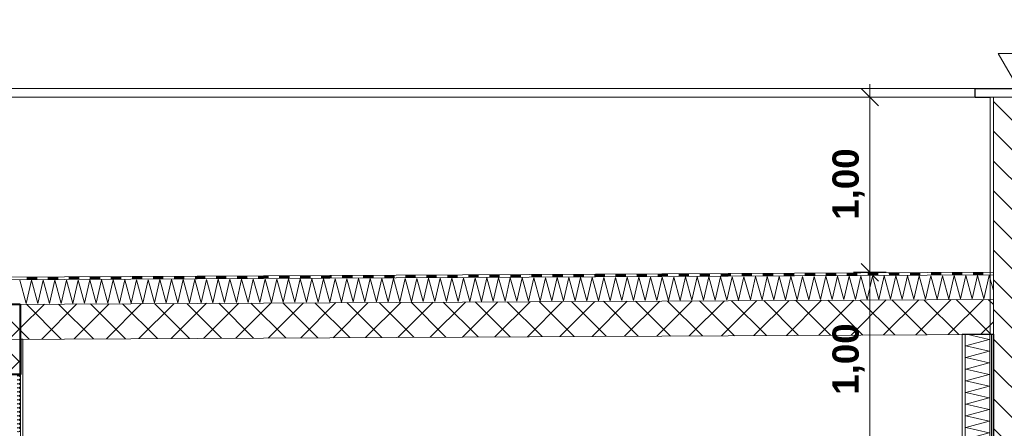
# Model space of a CAD drawing. Header units: millimetres. Extents: x -58263 to 69124, y -53000 to 22363.
# Tile 37 of 40: x -16636 to -11017, y 6329 to 8663. Entities that reach past the tile are written whole.
import ezdxf

# ---------------------------------------------------------------- set-up
doc = ezdxf.new("R2010")
doc.units = ezdxf.units.MM
doc.header["$MEASUREMENT"] = 0
doc.linetypes.add('Wipeout_Contour', pattern=[1000, 0, -1000])
for name, color, linetype in [('Nouveau_2D - Cotations pour 100ème', 7, 'Continuous'), ('Nouveau__Constr - Poutres', 7, 'Continuous'), ('Nouveau__Murs ext - Bardages', 7, 'Continuous'), ('Nouveau__Murs ext - Périphériques', 7, 'Continuous'), ('Nouveau__Murs int non porteurs - Cloisons', 7, 'Continuous'), ('Nouveau__Toits - Toitures', 7, 'Continuous')]:
    doc.layers.add(name, color=color, linetype=linetype)
doc.styles.add('STYLE_GENERE_1', font='GOTHIC.TTF')
doc.styles.add('STYLE_GENERE_2', font='arial.ttf')
doc.linetypes.add('Etanchéité', pattern='A,0,[1,PROJET COUPE AA1.Shx,S=15.873016,R=0,X=0,Y=0.15],-2000,0', length=2000)
doc.dimstyles.new('STYLE_GENERE__1', dxfattribs={"dimtxt": 150, "dimasz": 95, "dimexe": 0.18, "dimexo": 989.657151, "dimgap": 0, "dimtad": 1, "dimlfac": 0.001, "dimzin": 0, "dimdsep": 46, "dimtxsty": 'STYLE_GENERE_2', "dimblk": 'ARROWHEAD_6', "dimblk1": 'ARROWHEAD_6', "dimblk2": 'ARROWHEAD_6', "dimcen": 0.09, "dimclrd": 7, "dimclre": 7, "dimclrt": 7, "dimazin": 0, "dimtfac": 1, "dimtdec": 4, "dimtmove": 0, "dimatfit": 3, "dimfxl": 0, "dimtolj": 1, "dimtzin": 0, "dimarcsym": 0})
pattern_1 = [(0, (0, 0), (0, 173.205), [0, -100]), (0, (50, 86.6), (0, 173.205), [0, -100])]
pattern_2 = [(135, (0, 0), (84.8528, 84.8528), [])]
pattern_3 = [(45, (0, 0), (-91.9239, 91.9239), []), (135, (0, 0), (91.9239, 91.9239), [])]

# ---------------------------------------------------------------- blocks, each defined once
blk = doc.blocks.new('*X21')
at = {"layer": 'Nouveau__Murs ext - Périphériques', "color": 250, "linetype": 'Continuous', "lineweight": 5}
for p, q in [((-11102.9, 6835.7), (-11232.8, 6865.9)), ((-11236.2, 6800), (-11102.9, 6835.7)), ((-11102.9, 6769), (-11236.2, 6800)), ((-11236.2, 6733.3), (-11102.9, 6769)), ((-11102.9, 6702.4), (-11236.2, 6733.3)), ((-11236.2, 6666.7), (-11102.9, 6702.4)), ((-11102.9, 6635.7), (-11236.2, 6666.7)), ((-11236.2, 6600), (-11102.9, 6635.7)), ((-11102.9, 6569), (-11236.2, 6600)), ((-11236.2, 6533.3), (-11102.9, 6569)), ((-11102.9, 6502.4), (-11236.2, 6533.3)), ((-11236.2, 6466.7), (-11102.9, 6502.4)), ((-11102.9, 6435.7), (-11236.2, 6466.7)), ((-11236.2, 6400), (-11102.9, 6435.7)), ((-11102.9, 6369), (-11236.2, 6400)), ((-11236.2, 6333.3), (-11102.9, 6369)), ((-11102.9, 6302.4), (-11236.2, 6333.3)), ((-11236.2, 6266.7), (-11102.9, 6302.4)), ((-11102.9, 6235.7), (-11236.2, 6266.7)), ((-11236.2, 6200), (-11102.9, 6235.7)), ((-11102.9, 6169), (-11236.2, 6200)), ((-11236.2, 6133.3), (-11102.9, 6169)), ((-11102.9, 6102.4), (-11236.2, 6133.3)), ((-11236.2, 6066.7), (-11102.9, 6102.4)), ((-11207.5, 6060), (-11236.2, 6066.7))]:
    blk.add_line(p, q, dxfattribs=at)
blk = doc.blocks.new('Élément de coupe_14')
at = {"layer": 'Nouveau__Murs ext - Périphériques', "color": 7, "linetype": 'Continuous', "lineweight": 13}
blk.add_line((-11257.6, 6865.9), (-11257.6, 6060), dxfattribs=at)
at = {"layer": 'Nouveau__Murs ext - Périphériques', "color": 7, "linetype": 'Continuous', "lineweight": 5}
blk.add_line((-11239.6, 6865.9), (-11239.6, 6060), dxfattribs=at)
at = {"color": 254, "linetype": 'Wipeout_Contour', "lineweight": 0, "ltscale": 51343.320035}
blk.add_wipeout([(-11089.6, 6865.9), (-11089.6, 6060), (-11079.6, 6060), (-11079.6, 6865.9)], dxfattribs=at).dxf.layer = 'Nouveau__Murs ext - Périphériques'
at = {"layer": 'Nouveau__Murs ext - Périphériques', "linetype": 'Continuous', "lineweight": 0}
h = blk.add_hatch(dxfattribs=at)
h.set_pattern_fill('Plâtre___Enduit', color=254, style=0, pattern_type=2)
h.set_pattern_definition(pattern_1)
h.paths.add_polyline_path([(-11089.6, 6865.9), (-11089.6, 6060), (-11079.6, 6060), (-11079.6, 6865.9)])
at = {"color": 254, "linetype": 'Wipeout_Contour', "lineweight": 0, "ltscale": 51377.875163}
blk.add_wipeout([(-11099.6, 6865.9), (-11099.6, 6060), (-11089.6, 6060), (-11089.6, 6865.9)], dxfattribs=at).dxf.layer = 'Nouveau__Murs ext - Périphériques'
at = {"layer": 'Nouveau__Murs ext - Périphériques', "linetype": 'Continuous', "lineweight": 5}
h = blk.add_hatch(dxfattribs=at)
h.set_pattern_fill('__MAÇONNERIE', style=0, pattern_type=2)
h.set_pattern_definition(pattern_2)
h.paths.add_polyline_path([(-11079.6, 6865.9), (-11079.6, 6060), (-10879.6, 6060), (-10879.6, 6865.9)])
at = {"layer": 'Nouveau__Murs ext - Périphériques', "color": 7, "linetype": 'Continuous', "lineweight": 5}
blk.add_line((-11099.6, 6865.9), (-11099.6, 6060), dxfattribs=at)
at = {"layer": 'Nouveau__Murs ext - Périphériques', "color": 7, "linetype": 'Continuous', "lineweight": 25}
blk.add_line((-11089.6, 6865.9), (-11089.6, 6060), dxfattribs=at)
at = {"layer": 'Nouveau__Murs ext - Périphériques', "color": 7, "linetype": 'Continuous', "lineweight": 5, "flags": 128}
blk.add_lwpolyline([(-11097.6, 6865.9), (-11099.6, 6865.9), (-11239.6, 6865.9), (-11257.6, 6865.9)], dxfattribs=at)
at = {"layer": 'Nouveau__Murs ext - Périphériques', "color": 7, "linetype": 'Continuous', "lineweight": 25, "flags": 128}
blk.add_lwpolyline([(-11079.6, 6865.9), (-11079.6, 6865.2), (-11079.6, 6060)], dxfattribs=at)
at = {"layer": 'Nouveau__Murs ext - Périphériques', "lineweight": 0}
blk.add_blockref('*X21', (0, 0), dxfattribs=at)
blk = doc.blocks.new('Élément de coupe_17')
at = {"layer": 'Nouveau__Murs ext - Périphériques', "color": 7, "linetype": 'Continuous', "lineweight": 13}
blk.add_line((-11097.6, 8220), (-11097.6, 6865.9), dxfattribs=at)
at = {"layer": 'Nouveau__Murs ext - Périphériques', "color": 7, "linetype": 'Etanchéité', "lineweight": 5}
blk.add_line((-10819.6, 8220), (-10819.6, 6865.9), dxfattribs=at)
at = {"layer": 'Nouveau__Murs ext - Périphériques', "color": 7, "linetype": 'Continuous', "lineweight": 5}
for q in [(-10805.6, 8220), (-10779.6, 6865.9)]:
    blk.add_line((-10779.6, 8220), q, dxfattribs=at)
at = {"layer": 'Nouveau__Murs ext - Périphériques', "color": 7, "linetype": 'Continuous', "lineweight": 5, "flags": 128}
for points in [[(-11079.6, 8220), (-11079.6, 7220.2), (-11079.6, 7205.2), (-11079.6, 7065.2), (-11079.6, 6865.9)], [(-11079.6, 6865.9), (-11089.6, 6865.9), (-11097.6, 6865.9)]]:
    blk.add_lwpolyline(points, dxfattribs=at)
at = {"color": 254, "linetype": 'Wipeout_Contour', "lineweight": 0, "ltscale": 52984.854727}
blk.add_wipeout([(-10869.6, 6865.9), (-10869.6, 8220), (-10879.6, 8220), (-10879.6, 6865.9)], dxfattribs=at).dxf.layer = 'Nouveau__Murs ext - Périphériques'
at = {"layer": 'Nouveau__Murs ext - Périphériques', "linetype": 'Continuous', "lineweight": 5}
h = blk.add_hatch(dxfattribs=at)
h.set_pattern_fill('__MAÇONNERIE', style=0, pattern_type=2)
h.set_pattern_definition(pattern_2)
h.paths.add_polyline_path([(-10879.6, 8220), (-11079.6, 8220), (-11079.6, 7220.2), (-11079.6, 7065.2), (-11079.6, 6865.9), (-10879.6, 6865.9)])
at = {"layer": 'Nouveau__Murs ext - Périphériques', "linetype": 'Continuous', "lineweight": 0}
h = blk.add_hatch(dxfattribs=at)
h.set_pattern_fill('Plâtre___Enduit', color=254, style=0, pattern_type=2)
h.set_pattern_definition(pattern_1)
h.paths.add_polyline_path([(-10869.6, 6865.9), (-10869.6, 8220), (-10879.6, 8220), (-10879.6, 6865.9)])
at = {"layer": 'Nouveau__Murs ext - Périphériques', "color": 7, "linetype": 'Continuous', "lineweight": 25}
blk.add_line((-10879.6, 8220), (-10879.6, 6865.9), dxfattribs=at)
at = {"layer": 'Nouveau__Murs ext - Périphériques', "color": 7, "linetype": 'Continuous', "lineweight": 5}
blk.add_line((-10869.6, 8220), (-10869.6, 6865.9), dxfattribs=at)
at = {"layer": 'Nouveau__Murs ext - Périphériques', "color": 7, "linetype": 'Continuous', "lineweight": 5, "flags": 128}
blk.add_lwpolyline([(-10807.6, 8220), (-10819.6, 8220), (-10869.6, 8220), (-10879.6, 8220), (-11079.6, 8220), (-11097.6, 8220)], dxfattribs=at)
blk = doc.blocks.new('Élément de coupe_18')
at = {"layer": 'Nouveau__Murs ext - Périphériques', "color": 7, "linetype": 'Continuous', "lineweight": 30}
blk.add_line((-11182.6, 8220), (-11097.6, 8220), dxfattribs=at)
blk = doc.blocks.new('Élément de coupe_20')
at = {"layer": 'Nouveau__Murs ext - Bardages', "linetype": 'Continuous', "lineweight": 15}
blk.add_hatch(color=7, dxfattribs=at).paths.add_polyline_path([(-10807.6, 8220), (-10805.6, 8220), (-10805.6, 8270), (-11184.6, 8270), (-11184.6, 8220), (-11182.6, 8220), (-11182.6, 8268), (-10807.6, 8268)])
at = {"layer": 'Nouveau__Murs ext - Bardages', "color": 7, "linetype": 'Continuous', "lineweight": 20}
for p, q in [((-11184.6, 8270), (-11184.6, 8220)), ((-10805.6, 8270), (-11184.6, 8270)), ((-11182.6, 8268), (-11182.6, 8220)), ((-10807.6, 8268), (-11182.6, 8268)), ((-10807.6, 8268), (-10807.6, 8220)), ((-10805.6, 8270), (-10805.6, 8220)), ((-11182.6, 8220), (-11184.6, 8220)), ((-10805.6, 8220), (-10807.6, 8220))]:
    blk.add_line(p, q, dxfattribs=at)
blk = doc.blocks.new('Élément de coupe_21')
at = {"layer": 'Nouveau__Murs ext - Bardages', "color": 7, "linetype": 'Continuous', "lineweight": 13}
for p, q in [((-11184.6, 8270), (-27030.6, 8270)), ((-11184.6, 8220), (-27030.6, 8220))]:
    blk.add_line(p, q, dxfattribs=at)
blk = doc.blocks.new('*X35')
at = {"layer": 'Nouveau__Murs int non porteurs - Cloisons', "color": 250, "linetype": 'Continuous', "lineweight": 5}
for centre, start, end in [((-16643.1, 6822.9), 337.6694, 22.3306), ((-16643.1, 6800), 337.6694, 22.3306), ((-16643.1, 6777.1), 337.6694, 22.3306), ((-16643.1, 6754.3), 337.6694, 22.3306), ((-16643.1, 6731.4), 337.6694, 22.3306), ((-16643.1, 6708.6), 337.6694, 22.3306), ((-16643.1, 6685.7), 337.6694, 22.3306), ((-16643.1, 6640), 233.1301, 22.3306), ((-16643.1, 6662.9), 337.6694, 22.3306), ((-16643.1, 6617.1), 233.1301, 126.8699), ((-16643.1, 6594.3), 233.1301, 126.8699), ((-16643.1, 6571.4), 233.1301, 126.8699), ((-16643.1, 6548.6), 233.1301, 126.8699), ((-16643.1, 6525.7), 233.1301, 126.8699), ((-16643.1, 6502.9), 233.1301, 126.8699), ((-16643.1, 6480), 233.1301, 126.8699), ((-16643.1, 6457.1), 233.1301, 126.8699), ((-16643.1, 6434.3), 233.1301, 126.8699), ((-16643.1, 6411.4), 233.1301, 126.8699), ((-16643.1, 6388.6), 233.1301, 126.8699), ((-16643.1, 6365.7), 233.1301, 126.8699), ((-16643.1, 6342.9), 233.1301, 126.8699), ((-16643.1, 6320), 233.1301, 126.8699)]:
    blk.add_arc(centre, 11.4, start, end, dxfattribs=at)
blk = doc.blocks.new('Élément de coupe_25')
at = {"color": 254, "linetype": 'Wipeout_Contour', "lineweight": 0, "ltscale": 71450.507758}
blk.add_wipeout([(-16617.6, 6837.6), (-16630.6, 6837.6), (-16630.6, 6221), (-16617.6, 6221)], dxfattribs=at).dxf.layer = 'Nouveau__Murs int non porteurs - Cloisons'
at = {"color": 254, "linetype": 'Wipeout_Contour', "lineweight": 0, "ltscale": 176957.238249}
blk.add_wipeout([(-16678.6, 3560), (-16630.6, 3560), (-16630.6, 6160), (-16630.6, 6221), (-16630.6, 6837.6), (-16632.6, 6837.6), (-16632.6, 6636.2), (-16678.6, 6636.2), (-16678.6, 6221), (-16678.6, 6160)], dxfattribs=at).dxf.layer = 'Nouveau__Murs int non porteurs - Cloisons'
at = {"layer": 'Nouveau__Murs int non porteurs - Cloisons', "color": 7, "linetype": 'Continuous', "lineweight": 13}
blk.add_line((-16630.6, 6837.6), (-16632.6, 6837.6), dxfattribs=at)
at = {"layer": 'Nouveau__Murs int non porteurs - Cloisons', "color": 7, "linetype": 'Continuous', "lineweight": 5}
for q in [(-16630.6, 6837.6), (-16617.6, 6221)]:
    blk.add_line((-16617.6, 6837.6), q, dxfattribs=at)
at = {"layer": 'Nouveau__Murs int non porteurs - Cloisons', "color": 7, "linetype": 'Continuous', "lineweight": 13, "flags": 128}
blk.add_lwpolyline([(-16630.6, 6837.6), (-16630.6, 6221), (-16630.6, 6173), (-16630.6, 6160), (-16630.6, 3560)], dxfattribs=at)
at = {"layer": 'Nouveau__Murs int non porteurs - Cloisons', "lineweight": 0}
blk.add_blockref('*X35', (0, 0), dxfattribs=at)
blk = doc.blocks.new('Élément de coupe_116')
at = {"layer": 'Nouveau__Constr - Poutres', "linetype": 'Continuous', "lineweight": 35}
h = blk.add_hatch(dxfattribs=at)
h.set_pattern_fill('Béton', style=0, pattern_type=2)
h.set_pattern_definition(pattern_3)
h.paths.add_polyline_path([(-16632.6, 7036.2), (-16882.6, 7036.2), (-16882.6, 6636.2), (-16632.6, 6636.2)])
at = {"layer": 'Nouveau__Constr - Poutres', "color": 7, "linetype": 'Continuous', "lineweight": 40}
for p, q in [((-16882.6, 7036.2), (-16882.6, 6636.2)), ((-16632.6, 7036.2), (-16882.6, 7036.2)), ((-16632.6, 7036.2), (-16632.6, 6837.6)), ((-16632.6, 6837.6), (-16632.6, 6636.2)), ((-16691.6, 6636.2), (-16882.6, 6636.2))]:
    blk.add_line(p, q, dxfattribs=at)
at = {"layer": 'Nouveau__Constr - Poutres', "color": 7, "linetype": 'Continuous', "lineweight": 40, "flags": 128}
blk.add_lwpolyline([(-16632.6, 6636.2), (-16678.6, 6636.2), (-16691.6, 6636.2)], dxfattribs=at)
blk = doc.blocks.new('*X180')
at = {"layer": 'Nouveau__Toits - Toitures', "color": 250, "linetype": 'Continuous', "lineweight": 5}
for p, q in [((-12999.8, 7059), (-12969.5, 7192.4)), ((-12969.5, 7192.4), (-12933.1, 7059.4)), ((-12933.1, 7059.4), (-12902.8, 7192.8)), ((-12902.8, 7192.8), (-12866.4, 7059.7)), ((-12866.4, 7059.7), (-12836.1, 7193.1)), ((-12836.1, 7193.1), (-12799.8, 7060)), ((-12799.8, 7060), (-12769.5, 7193.4)), ((-12769.5, 7193.4), (-12733.1, 7060.4)), ((-12733.1, 7060.4), (-12702.8, 7193.8)), ((-12702.8, 7193.8), (-12666.4, 7060.7)), ((-12666.4, 7060.7), (-12636.1, 7194.1)), ((-12636.1, 7194.1), (-12599.8, 7061)), ((-12599.8, 7061), (-12569.5, 7194.4)), ((-12569.5, 7194.4), (-12533.1, 7061.4)), ((-12533.1, 7061.4), (-12502.8, 7194.8)), ((-12502.8, 7194.8), (-12466.4, 7061.7)), ((-12466.4, 7061.7), (-12436.1, 7195.1)), ((-12436.1, 7195.1), (-12399.8, 7062)), ((-12399.8, 7062), (-12369.5, 7195.4)), ((-12369.5, 7195.4), (-12333.1, 7062.4)), ((-12333.1, 7062.4), (-12302.8, 7195.8)), ((-12302.8, 7195.8), (-12266.4, 7062.7)), ((-12266.4, 7062.7), (-12236.1, 7196.1)), ((-12236.1, 7196.1), (-12199.8, 7063)), ((-12199.8, 7063), (-12169.5, 7196.4)), ((-12169.5, 7196.4), (-12133.1, 7063.4)), ((-12133.1, 7063.4), (-12102.8, 7196.8)), ((-12102.8, 7196.8), (-12066.4, 7063.7)), ((-12066.4, 7063.7), (-12036.1, 7197.1)), ((-12036.1, 7197.1), (-11999.8, 7064)), ((-11999.8, 7064), (-11969.5, 7197.4)), ((-11969.5, 7197.4), (-11933.1, 7064.4)), ((-11933.1, 7064.4), (-11902.8, 7197.8)), ((-11902.8, 7197.8), (-11866.4, 7064.7)), ((-11866.4, 7064.7), (-11836.1, 7198.1)), ((-11836.1, 7198.1), (-11799.8, 7065)), ((-11799.8, 7065), (-11769.5, 7198.4)), ((-11769.5, 7198.4), (-11733.1, 7065.4)), ((-11733.1, 7065.4), (-11702.8, 7198.8)), ((-11702.8, 7198.8), (-11666.4, 7065.7)), ((-11666.4, 7065.7), (-11636.1, 7199.1)), ((-11636.1, 7199.1), (-11599.8, 7066)), ((-11599.8, 7066), (-11569.5, 7199.4)), ((-11569.5, 7199.4), (-11533.1, 7066.4)), ((-11533.1, 7066.4), (-11502.8, 7199.8)), ((-11502.8, 7199.8), (-11466.4, 7066.7)), ((-11466.4, 7066.7), (-11436.1, 7200.1)), ((-11436.1, 7200.1), (-11399.8, 7067)), ((-11399.8, 7067), (-11369.5, 7200.4)), ((-11369.5, 7200.4), (-11333.1, 7067.4)), ((-11333.1, 7067.4), (-11302.8, 7200.8)), ((-11302.8, 7200.8), (-11266.4, 7067.7)), ((-11266.4, 7067.7), (-11236.1, 7201.1)), ((-11236.1, 7201.1), (-11199.8, 7068)), ((-11199.8, 7068), (-11169.5, 7201.4)), ((-11169.5, 7201.4), (-11133.1, 7068.4)), ((-11133.1, 7068.4), (-11102.8, 7201.8)), ((-11102.8, 7201.8), (-11079.6, 7116.7)), ((-16636.1, 7174.1), (-16599.7, 7041)), ((-16599.7, 7041), (-16569.4, 7174.4)), ((-16569.4, 7174.4), (-16533, 7041.4)), ((-16533, 7041.4), (-16502.7, 7174.8)), ((-16502.7, 7174.8), (-16466.4, 7041.7)), ((-16466.4, 7041.7), (-16436.1, 7175.1)), ((-16436.1, 7175.1), (-16399.7, 7042)), ((-16399.7, 7042), (-16369.4, 7175.4)), ((-16369.4, 7175.4), (-16333, 7042.4)), ((-16333, 7042.4), (-16302.7, 7175.8)), ((-16302.7, 7175.8), (-16266.4, 7042.7)), ((-16266.4, 7042.7), (-16236.1, 7176.1)), ((-16236.1, 7176.1), (-16199.7, 7043)), ((-16199.7, 7043), (-16169.4, 7176.4)), ((-16169.4, 7176.4), (-16133, 7043.4)), ((-16133, 7043.4), (-16102.8, 7176.8)), ((-16102.8, 7176.8), (-16066.4, 7043.7)), ((-16066.4, 7043.7), (-16036.1, 7177.1)), ((-16036.1, 7177.1), (-15999.7, 7044)), ((-15999.7, 7044), (-15969.4, 7177.4)), ((-15969.4, 7177.4), (-15933, 7044.4)), ((-15933, 7044.4), (-15902.8, 7177.8)), ((-15902.8, 7177.8), (-15866.4, 7044.7)), ((-15866.4, 7044.7), (-15836.1, 7178.1)), ((-15836.1, 7178.1), (-15799.7, 7045)), ((-15799.7, 7045), (-15769.4, 7178.4)), ((-15769.4, 7178.4), (-15733.1, 7045.4)), ((-15733.1, 7045.4), (-15702.8, 7178.8)), ((-15702.8, 7178.8), (-15666.4, 7045.7)), ((-15666.4, 7045.7), (-15636.1, 7179.1)), ((-15636.1, 7179.1), (-15599.7, 7046)), ((-15599.7, 7046), (-15569.4, 7179.4)), ((-15569.4, 7179.4), (-15533.1, 7046.4)), ((-15533.1, 7046.4), (-15502.8, 7179.8)), ((-15502.8, 7179.8), (-15466.4, 7046.7)), ((-15466.4, 7046.7), (-15436.1, 7180.1)), ((-15436.1, 7180.1), (-15399.7, 7047)), ((-15399.7, 7047), (-15369.4, 7180.4)), ((-15369.4, 7180.4), (-15333.1, 7047.4)), ((-15333.1, 7047.4), (-15302.8, 7180.8)), ((-15302.8, 7180.8), (-15266.4, 7047.7)), ((-15266.4, 7047.7), (-15236.1, 7181.1)), ((-15236.1, 7181.1), (-15199.7, 7048)), ((-15199.7, 7048), (-15169.4, 7181.4)), ((-15169.4, 7181.4), (-15133.1, 7048.4)), ((-15133.1, 7048.4), (-15102.8, 7181.8)), ((-15102.8, 7181.8), (-15066.4, 7048.7)), ((-15066.4, 7048.7), (-15036.1, 7182.1)), ((-15036.1, 7182.1), (-14999.7, 7049)), ((-14999.7, 7049), (-14969.4, 7182.4)), ((-14969.4, 7182.4), (-14933.1, 7049.4)), ((-14933.1, 7049.4), (-14902.8, 7182.8)), ((-14902.8, 7182.8), (-14866.4, 7049.7)), ((-14866.4, 7049.7), (-14836.1, 7183.1)), ((-14836.1, 7183.1), (-14799.7, 7050)), ((-14799.7, 7050), (-14769.4, 7183.4)), ((-14769.4, 7183.4), (-14733.1, 7050.4)), ((-14733.1, 7050.4), (-14702.8, 7183.8)), ((-14702.8, 7183.8), (-14666.4, 7050.7)), ((-14666.4, 7050.7), (-14636.1, 7184.1)), ((-14636.1, 7184.1), (-14599.7, 7051)), ((-14599.7, 7051), (-14569.4, 7184.4)), ((-14569.4, 7184.4), (-14533.1, 7051.4)), ((-14533.1, 7051.4), (-14502.8, 7184.8)), ((-14502.8, 7184.8), (-14466.4, 7051.7)), ((-14466.4, 7051.7), (-14436.1, 7185.1)), ((-14436.1, 7185.1), (-14399.7, 7052)), ((-14399.7, 7052), (-14369.4, 7185.4)), ((-14369.4, 7185.4), (-14333.1, 7052.4)), ((-14333.1, 7052.4), (-14302.8, 7185.8)), ((-14302.8, 7185.8), (-14266.4, 7052.7)), ((-14266.4, 7052.7), (-14236.1, 7186.1)), ((-14236.1, 7186.1), (-14199.7, 7053)), ((-14199.7, 7053), (-14169.4, 7186.4)), ((-14169.4, 7186.4), (-14133.1, 7053.4)), ((-14133.1, 7053.4), (-14102.8, 7186.8)), ((-14102.8, 7186.8), (-14066.4, 7053.7)), ((-14066.4, 7053.7), (-14036.1, 7187.1)), ((-14036.1, 7187.1), (-13999.7, 7054)), ((-13999.7, 7054), (-13969.4, 7187.4)), ((-13969.4, 7187.4), (-13933.1, 7054.4)), ((-13933.1, 7054.4), (-13902.8, 7187.8)), ((-13902.8, 7187.8), (-13866.4, 7054.7)), ((-13866.4, 7054.7), (-13836.1, 7188.1)), ((-13836.1, 7188.1), (-13799.7, 7055)), ((-13799.7, 7055), (-13769.4, 7188.4)), ((-13769.4, 7188.4), (-13733.1, 7055.4)), ((-13733.1, 7055.4), (-13702.8, 7188.8)), ((-13702.8, 7188.8), (-13666.4, 7055.7)), ((-13666.4, 7055.7), (-13636.1, 7189.1)), ((-13636.1, 7189.1), (-13599.7, 7056)), ((-13599.7, 7056), (-13569.4, 7189.4)), ((-13569.4, 7189.4), (-13533.1, 7056.4)), ((-13533.1, 7056.4), (-13502.8, 7189.8)), ((-13502.8, 7189.8), (-13466.4, 7056.7)), ((-13466.4, 7056.7), (-13436.1, 7190.1)), ((-13436.1, 7190.1), (-13399.7, 7057)), ((-13399.7, 7057), (-13369.5, 7190.4)), ((-13369.5, 7190.4), (-13333.1, 7057.4)), ((-13333.1, 7057.4), (-13302.8, 7190.8)), ((-13302.8, 7190.8), (-13266.4, 7057.7)), ((-13266.4, 7057.7), (-13236.1, 7191.1)), ((-13236.1, 7191.1), (-13199.8, 7058)), ((-13199.8, 7058), (-13169.5, 7191.4)), ((-13169.5, 7191.4), (-13133.1, 7058.4)), ((-13133.1, 7058.4), (-13102.8, 7191.8)), ((-13102.8, 7191.8), (-13066.4, 7058.7)), ((-13066.4, 7058.7), (-13036.1, 7192.1)), ((-13036.1, 7192.1), (-12999.8, 7059))]:
    blk.add_line(p, q, dxfattribs=at)
blk = doc.blocks.new('*X181')
at = {"layer": 'Nouveau__Toits - Toitures', "linetype": 'Continuous', "lineweight": 15}
for points in [[(-16596.1, 7192.7), (-16596, 7177.7), (-16536, 7178), (-16536.1, 7193)], [(-16476.1, 7193.3), (-16476, 7178.3), (-16416, 7178.6), (-16416.1, 7193.6)], [(-16356.1, 7193.9), (-16356, 7178.9), (-16296, 7179.2), (-16296.1, 7194.2)], [(-16236.1, 7194.5), (-16236, 7179.5), (-16176, 7179.8), (-16176.1, 7194.8)], [(-16116.1, 7195.1), (-16116, 7180.1), (-16056, 7180.4), (-16056.1, 7195.4)], [(-15996.1, 7195.7), (-15996, 7180.7), (-15936, 7181), (-15936.1, 7196)], [(-15876.1, 7196.3), (-15876, 7181.3), (-15816, 7181.6), (-15816.1, 7196.6)], [(-15756.1, 7196.9), (-15756, 7181.9), (-15696, 7182.2), (-15696.1, 7197.2)], [(-15636.1, 7197.5), (-15636, 7182.5), (-15576, 7182.8), (-15576.1, 7197.8)], [(-15516.1, 7198.1), (-15516, 7183.1), (-15456, 7183.4), (-15456.1, 7198.4)], [(-15396.1, 7198.7), (-15396, 7183.7), (-15336, 7184), (-15336.1, 7199)], [(-15276.1, 7199.3), (-15276, 7184.3), (-15216, 7184.6), (-15216.1, 7199.6)], [(-15156.1, 7199.9), (-15156, 7184.9), (-15096, 7185.2), (-15096.1, 7200.2)], [(-15036.1, 7200.5), (-15036, 7185.5), (-14976, 7185.8), (-14976.1, 7200.8)], [(-14916.1, 7201.1), (-14916, 7186.1), (-14856, 7186.4), (-14856.1, 7201.4)], [(-14796.1, 7201.7), (-14796, 7186.7), (-14736, 7187), (-14736.1, 7202)], [(-14676.1, 7202.3), (-14676, 7187.3), (-14616, 7187.6), (-14616.1, 7202.6)], [(-14556.1, 7202.9), (-14556, 7187.9), (-14496, 7188.2), (-14496.1, 7203.2)], [(-14436.1, 7203.5), (-14436, 7188.5), (-14376, 7188.8), (-14376.1, 7203.8)], [(-14316.1, 7204.1), (-14316, 7189.1), (-14256, 7189.4), (-14256.1, 7204.4)], [(-14196.1, 7204.7), (-14196, 7189.7), (-14136, 7190), (-14136.1, 7205)], [(-14076.1, 7205.3), (-14076, 7190.3), (-14016, 7190.6), (-14016.1, 7205.6)], [(-13956.1, 7205.9), (-13956, 7190.9), (-13896, 7191.2), (-13896.1, 7206.2)], [(-13836.1, 7206.5), (-13836, 7191.5), (-13776, 7191.8), (-13776.1, 7206.8)], [(-13716.1, 7207.1), (-13716, 7192.1), (-13656, 7192.4), (-13656.1, 7207.4)], [(-13596.1, 7207.7), (-13596, 7192.7), (-13536, 7193), (-13536.1, 7208)], [(-13476.1, 7208.3), (-13476, 7193.3), (-13416, 7193.6), (-13416.1, 7208.6)], [(-13356.1, 7208.9), (-13356, 7193.9), (-13296, 7194.2), (-13296.1, 7209.2)], [(-13236.1, 7209.5), (-13236, 7194.5), (-13176, 7194.8), (-13176.1, 7209.8)], [(-13116.1, 7210.1), (-13116, 7195.1), (-13056, 7195.4), (-13056.1, 7210.4)], [(-12996.1, 7210.7), (-12996, 7195.7), (-12936, 7196), (-12936.1, 7211)], [(-12876.1, 7211.3), (-12876, 7196.3), (-12816, 7196.6), (-12816.1, 7211.6)], [(-12756.1, 7211.9), (-12756, 7196.9), (-12696, 7197.2), (-12696.1, 7212.2)], [(-12636.1, 7212.5), (-12636, 7197.5), (-12576, 7197.8), (-12576.1, 7212.8)], [(-12516.1, 7213.1), (-12516, 7198.1), (-12456, 7198.4), (-12456.1, 7213.4)], [(-12396.1, 7213.7), (-12396, 7198.7), (-12336, 7199), (-12336.1, 7214)], [(-12276.1, 7214.3), (-12276, 7199.3), (-12216, 7199.6), (-12216.1, 7214.6)], [(-12156.1, 7214.9), (-12156, 7199.9), (-12096, 7200.2), (-12096.1, 7215.2)], [(-12036.1, 7215.5), (-12036, 7200.5), (-11976, 7200.8), (-11976.1, 7215.8)], [(-11916.1, 7216.1), (-11916, 7201.1), (-11856, 7201.4), (-11856.1, 7216.4)], [(-11796.1, 7216.7), (-11796, 7201.7), (-11736, 7202), (-11736.1, 7217)], [(-11676.1, 7217.3), (-11676, 7202.3), (-11616, 7202.6), (-11616.1, 7217.6)], [(-11556.1, 7217.9), (-11556.1, 7202.9), (-11496.1, 7203.2), (-11496.1, 7218.2)], [(-11436.1, 7218.5), (-11436.1, 7203.5), (-11376.1, 7203.8), (-11376.1, 7218.8)], [(-11316.1, 7219.1), (-11316.1, 7204.1), (-11256.1, 7204.4), (-11256.1, 7219.4)], [(-11196.1, 7219.7), (-11196.1, 7204.7), (-11136.1, 7205), (-11136.1, 7220)]]:
    blk.add_hatch(color=7, dxfattribs=at).paths.add_polyline_path(points)
blk = doc.blocks.new('Élément de coupe_162')
at = {"layer": 'Nouveau__Toits - Toitures', "linetype": 'Continuous', "lineweight": 35}
h = blk.add_hatch(dxfattribs=at)
h.set_pattern_fill('Béton', style=0, pattern_type=2)
h.set_pattern_definition(pattern_3)
h.paths.add_polyline_path([(-15230.5, 7044.5), (-16882.6, 7036.2), (-16632.6, 7036.2), (-16632.6, 6837.6), (-16617.6, 6837.6), (-11257.6, 6864.4), (-11257.6, 6865.9), (-11079.6, 6865.9), (-11079.6, 7065.2)])
at = {"layer": 'Nouveau__Toits - Toitures', "color": 7, "linetype": 'Continuous', "lineweight": 5}
for p, q in [((-11079.6, 7220.2), (-27135.6, 7140)), ((-11079.6, 7205.2), (-27135.6, 7125)), ((-11079.6, 7065.2), (-27135.6, 6985))]:
    blk.add_line(p, q, dxfattribs=at)
at = {"layer": 'Nouveau__Toits - Toitures', "color": 7, "linetype": 'Continuous', "lineweight": 15}
blk.add_line((-11079.6, 6865.2), (-27135.6, 6785), dxfattribs=at)
at = {"layer": 'Nouveau__Toits - Toitures', "lineweight": 0}
for name in ['*X181', '*X180']:
    blk.add_blockref(name, (0, 0), dxfattribs=at)
blk = doc.blocks.new('Cotation_4', base_point=(-10935.2, 8270))
at = {"layer": 'Nouveau_2D - Cotations pour 100ème', "color": 7, "linetype": 'Continuous', "lineweight": 13}
for p, q in [((-10935.2, 8270), (-11051.2, 8470)), ((-11051.2, 8470), (-10819.2, 8470)), ((-10819.2, 8470), (-10935.2, 8270)), ((-10935.2, 8270), (-11085.2, 8270)), ((-10935.2, 8270), (-10785.2, 8270))]:
    blk.add_line(p, q, dxfattribs=at)
at = {"layer": 'Nouveau_2D - Cotations pour 100ème', "color": 7, "lineweight": 13, "insert": (-10935.2, 8510), "char_height": 150, "attachment_point": 7, "style": 'STYLE_GENERE_1'}
blk.add_mtext('{\\A1;\\fCentury Gothic|b1|i0|c0|p0;+8,27}', dxfattribs=at)
blk = doc.blocks.new('*D242')
at = {"layer": 'Nouveau_2D - Cotations pour 100ème', "color": 7, "linetype": 'Continuous', "lineweight": 13}
for p, q in [((-11834.2, 7270.2), (-11734.2, 7170.2)), ((-11690.5, 7220.2), (-11878, 7220.2)), ((-11784.2, 6221), (-11784.2, 7220.2)), ((-11834.2, 6271), (-11734.2, 6171)), ((-11690.5, 6221), (-11878, 6221))]:
    blk.add_line(p, q, dxfattribs=at)
at = {"layer": 'Nouveau_2D - Cotations pour 100ème', "color": 7, "lineweight": 13, "insert": (-11814.2, 6520.4), "char_height": 150, "attachment_point": 7, "rotation": 90, "style": 'STYLE_GENERE_2'}
blk.add_mtext('{\\A1;\\fArial|b1|i0|c0|p0;1,00}', dxfattribs=at)
blk = doc.blocks.new('ARROWHEAD_6')
at = {"color": 0, "linetype": 'Continuous', "lineweight": 0}
for p, q in [((0, 0), (-1, 0)), ((-0.5, -0.5), (0.5, 0.5))]:
    blk.add_line(p, q, dxfattribs=at)
blk = doc.blocks.new('*D243')
at = {"layer": 'Nouveau_2D - Cotations pour 100ème', "color": 7, "linetype": 'Continuous', "lineweight": 13}
for p, q in [((-11734.2, 8170), (-11834.2, 8270)), ((-11784.2, 8220), (-11784.2, 8295)), ((-11690.5, 8220), (-11878, 8220)), ((-11784.2, 7220.2), (-11784.2, 8220)), ((-11834.2, 7270.2), (-11734.2, 7170.2)), ((-11690.5, 7220.2), (-11878, 7220.2))]:
    blk.add_line(p, q, dxfattribs=at)
at = {"layer": 'Nouveau_2D - Cotations pour 100ème', "color": 7, "lineweight": 13, "insert": (-11814.2, 7519.9), "char_height": 150, "attachment_point": 7, "rotation": 90, "style": 'STYLE_GENERE_2'}
blk.add_mtext('{\\A1;\\fArial|b1|i0|c0|p0;1,00}', dxfattribs=at)

msp = doc.modelspace()

# ---------------------------------------------------------------- block references
at = {"layer": 'Nouveau_2D - Cotations pour 100ème', "color": 7, "linetype": 'Continuous', "lineweight": 13}
msp.add_blockref('Cotation_4', (-10935.248, 8270), dxfattribs=at)
at = {"layer": 'Nouveau__Murs ext - Bardages', "lineweight": 0}
msp.add_blockref('Élément de coupe_21', (0, 0), dxfattribs=at)
at = {"layer": 'Nouveau__Murs ext - Périphériques', "lineweight": 0}
msp.add_blockref('Élément de coupe_14', (0, 0), dxfattribs=at)
at = {"layer": 'Nouveau__Murs int non porteurs - Cloisons', "lineweight": 0}
msp.add_blockref('Élément de coupe_25', (0, 0), dxfattribs=at)

# ---------------------------------------------------------------- next in the draw order: block references
at = {"layer": 'Nouveau__Constr - Poutres', "lineweight": 0}
msp.add_blockref('Élément de coupe_116', (0, 0), dxfattribs=at)
at = {"layer": 'Nouveau__Murs ext - Périphériques', "lineweight": 0}
msp.add_blockref('Élément de coupe_17', (0, 0), dxfattribs=at)

# ---------------------------------------------------------------- next in the draw order: block references
at = {"layer": 'Nouveau__Murs ext - Bardages', "lineweight": 0}
msp.add_blockref('Élément de coupe_20', (0, 0), dxfattribs=at)
at = {"layer": 'Nouveau__Murs ext - Périphériques', "lineweight": 0}
msp.add_blockref('Élément de coupe_18', (0, 0), dxfattribs=at)
at = {"layer": 'Nouveau__Toits - Toitures', "lineweight": 0}
msp.add_blockref('Élément de coupe_162', (0, 0), dxfattribs=at)

# ---------------------------------------------------------------- next in the draw order: dimensions: what is measured, and where the dimension line sits
at = {"layer": 'Nouveau_2D - Cotations pour 100ème', "color": 7, "linetype": 'Continuous', "lineweight": 13}
for base, p1, p2, picture, middle in [((-11784.223, 8220), (-11079.562, 7220.25), (-11097.562, 8220), '*D243', (-11889.223, 7714.122)), ((-11784.223, 7220.25), (-11307.562, 6221), (-11079.562, 7220.25), '*D242', (-11889.223, 6714.622))]:
    dim = msp.add_linear_dim(base=base, p1=p1, p2=p2, angle=90, dimstyle='STYLE_GENERE__1', dxfattribs=at)
    dim.commit()
    dim.dimension.update_dxf_attribs({"geometry": picture, "text_midpoint": middle, "dimtype": 160, "text_rotation": 90})

doc.saveas('drawing.dxf')
